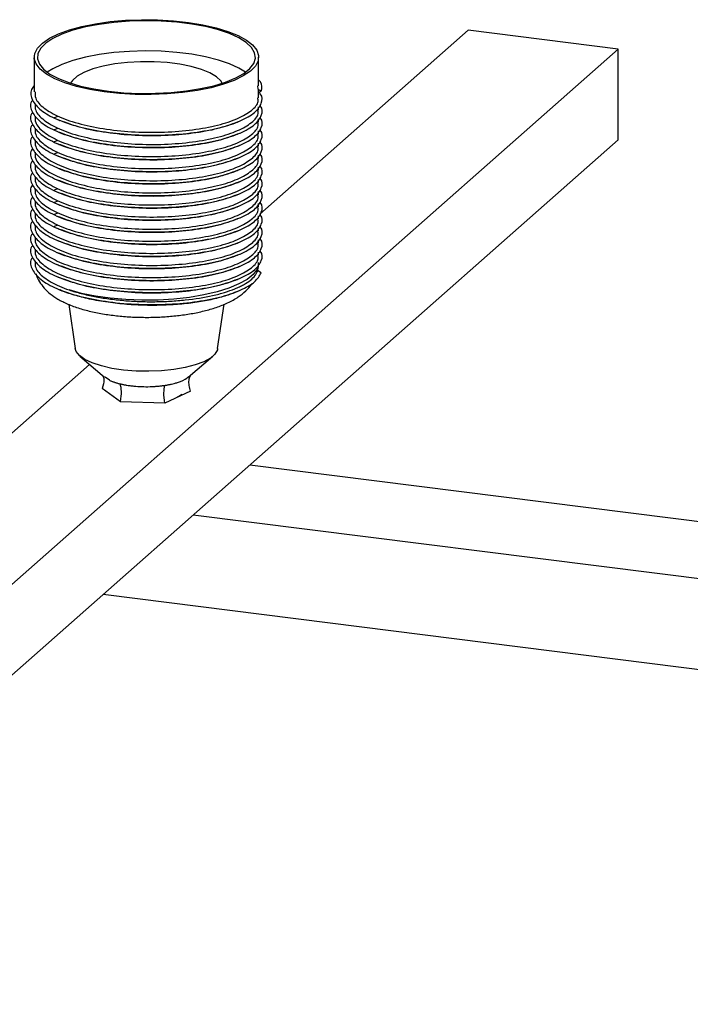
# Paper-space layout '_Dimétrica' of a CAD drawing. Header units: millimetres. Extents: x -765 to 361, y -211 to 167.
# Tile 6 of 9: x -160 to -55, y -57 to 97. Entities that reach past the tile are written whole.
import ezdxf

# ---------------------------------------------------------------- set-up
doc = ezdxf.new("R2010")
doc.units = ezdxf.units.MM

psp = doc.layouts.new('_Dimétrica')

# ---------------------------------------------------------------- linework, layer by layer
at = {"color": 7, "linetype": 'Continuous', "lineweight": 25}
for p, q in [((-122.63, 66.27), (-90.13, 94.93)), ((-66.75, 91.98), (-90.13, 94.93)), ((-314.24, -126.28), (-66.75, 91.98)), ((-157.81, 90.75), (-157.81, 85.33)), ((-122.81, 86.27), (-122.81, 90.75)), ((-66.75, 77.84), (-66.75, 91.98)), ((-122.9, 85.73), (-122.95, 86.27)), ((-122.9, 85.73), (-122.9, 85.18)), ((-122.9, 85.73), (-122.4, 85.44)), ((-122.4, 85.44), (-122.9, 85.18)), ((-122.81, 84.39), (-122.81, 85.22)), ((-122.81, 82.5), (-122.81, 83)), ((-154.12, 81.51), (-154.68, 81.3)), ((-122.81, 80.62), (-122.81, 81.11)), ((-154.12, 79.63), (-154.68, 79.42)), ((-122.81, 78.73), (-122.81, 79.23)), ((-314.24, -140.42), (-66.75, 77.84)), ((-154.12, 77.74), (-154.68, 77.53)), ((-122.81, 76.85), (-122.81, 77.34)), ((-154.12, 75.86), (-154.68, 75.64)), ((-122.81, 74.96), (-122.81, 75.45)), ((-122.81, 73.08), (-122.81, 73.57)), ((-122.81, 71.19), (-122.81, 71.68)), ((-154.12, 70.2), (-154.68, 69.99)), ((-122.81, 69.3), (-122.81, 69.8)), ((-154.12, 68.31), (-154.68, 68.1)), ((-122.81, 67.42), (-122.81, 67.91)), ((-154.12, 66.43), (-154.68, 66.22)), ((-122.81, 65.53), (-122.81, 66.03)), ((-154.12, 64.54), (-154.68, 64.33)), ((-122.81, 63.65), (-122.81, 64.14)), ((-122.81, 61.76), (-122.81, 62.25)), ((-122.81, 59.88), (-122.81, 60.37)), ((-122.4, 57.15), (-122.96, 57.47)), ((-152.43, 52.21), (-151.43, 45.31)), ((-129.2, 45.31), (-128.19, 52.23)), ((-150.67, 44.14), (-146.83, 40.87)), ((-133.8, 40.87), (-129.95, 44.14)), ((-246.37, -42.86), (-149.17, 42.86)), ((-146.07, 40.39), (-146.74, 40.88)), ((-133.99, 40.72), (-133.86, 40.87)), ((-144.36, 37.02), (-147.21, 39.12)), ((-133.42, 38.66), (-137.46, 36.79)), ((-137.46, 36.79), (-144.36, 37.02)), ((142.39, -6.41), (-124.2, 27.17)), ((133.55, -14.21), (-133.04, 19.38)), ((119.52, -26.58), (-147.07, 7))]:
    psp.add_line(p, q, dxfattribs=at)
at = {"color": 7, "linetype": 'Continuous', "lineweight": 25, "flags": 128}
for points in [[(-122.9, 90.16), (-123.32, 89.34), (-124.1, 88.55), (-125.2, 87.81), (-126.6, 87.12), (-128.29, 86.51), (-130.23, 85.98), (-132.36, 85.55), (-134.66, 85.22), (-137.08, 85.01), (-139.56, 84.92), (-142.05, 84.94), (-144.51, 85.08), (-146.89, 85.34), (-149.13, 85.71), (-151.19, 86.18), (-153.03, 86.74), (-154.61, 87.38), (-155.9, 88.1), (-156.88, 88.86), (-157.51, 89.67), (-157.8, 90.49), (-157.73, 91.33), (-157.3, 92.15), (-156.53, 92.94), (-155.43, 93.68), (-154.02, 94.37), (-152.33, 94.99), (-150.4, 95.51), (-148.26, 95.94), (-145.96, 96.27), (-143.55, 96.48), (-141.07, 96.57), (-138.57, 96.55), (-136.11, 96.41), (-133.74, 96.15), (-131.49, 95.78), (-129.43, 95.31), (-127.59, 94.75), (-126.01, 94.11), (-124.72, 93.4), (-123.75, 92.63), (-123.11, 91.82), (-122.83, 91), (-122.9, 90.16)], [(-157.23, 91.31), (-157.29, 90.48), (-157, 89.66), (-156.35, 88.86), (-155.35, 88.1), (-154.04, 87.4), (-152.43, 86.77), (-150.57, 86.23), (-148.49, 85.78), (-146.23, 85.43), (-143.84, 85.2), (-141.39, 85.09), (-138.9, 85.1), (-136.45, 85.23), (-134.08, 85.47), (-131.85, 85.83), (-129.79, 86.29), (-127.96, 86.85), (-126.39, 87.49), (-125.12, 88.2), (-124.17, 88.97), (-123.57, 89.77), (-123.32, 90.59), (-123.43, 91.42), (-123.91, 92.23), (-124.73, 93.01), (-125.89, 93.75), (-127.35, 94.41), (-129.09, 95), (-131.07, 95.5), (-133.25, 95.9), (-135.58, 96.19), (-138, 96.36), (-140.48, 96.41), (-142.95, 96.34), (-145.37, 96.16), (-147.68, 95.85), (-149.83, 95.44), (-151.78, 94.93), (-153.49, 94.33), (-154.91, 93.65), (-156.02, 92.91), (-156.8, 92.12), (-157.23, 91.31)], [(-124.85, 88.39), (-125.89, 89.03), (-127.35, 89.7), (-129.09, 90.29), (-131.07, 90.79), (-133.25, 91.19), (-135.58, 91.47), (-138, 91.65), (-140.48, 91.7), (-142.95, 91.63), (-145.37, 91.44), (-147.68, 91.14), (-149.83, 90.73), (-151.78, 90.21), (-153.49, 89.61), (-154.91, 88.94), (-155.77, 88.39)], [(-128.47, 86.68), (-128.68, 87.02), (-129.37, 87.68), (-130.4, 88.28), (-131.72, 88.82), (-133.31, 89.28), (-135.11, 89.64), (-137.06, 89.88), (-139.12, 90.01), (-141.21, 90.02), (-143.27, 89.91), (-145.25, 89.68), (-147.07, 89.34), (-148.69, 88.89), (-150.06, 88.37), (-151.12, 87.77), (-151.86, 87.11), (-152.15, 86.68)], [(-129.2, 45.31), (-129.24, 45.12), (-129.62, 44.47), (-130.34, 43.85), (-131.38, 43.28), (-132.7, 42.78), (-134.28, 42.38), (-136.04, 42.07), (-137.94, 41.87), (-139.92, 41.78), (-141.92, 41.82), (-143.86, 41.97), (-145.68, 42.24), (-147.34, 42.61), (-148.76, 43.08), (-149.92, 43.62), (-150.77, 44.22), (-151.28, 44.86), (-151.43, 45.31)], [(-135.48, 37.79), (-135.14, 37.98), (-134.8, 38.23)]]:
    psp.add_lwpolyline(points, dxfattribs=at)
at = {"color": 8, "linetype": 'Continuous', "lineweight": 25, "flags": 128}
psp.add_lwpolyline([(-122.86, 58.27), (-123.06, 57.71), (-123.66, 56.89), (-124.61, 56.11), (-125.88, 55.39), (-127.45, 54.73), (-129.29, 54.16), (-131.36, 53.68), (-133.61, 53.3), (-136.01, 53.04), (-138.49, 52.89), (-141.01, 52.86), (-143.51, 52.95), (-145.95, 53.17), (-148.27, 53.49), (-150.43, 53.93), (-152.37, 54.46)], dxfattribs=at)
at = {"color": 7, "linetype": 'Continuous', "lineweight": 25}
for points, knots in [([(-157.81, 86.3), (-157.97, 86.1), (-158.53, 85.36), (-158.23, 84.03), (-156.92, 82.44), (-154.4, 81.01), (-150.94, 79.85), (-146.75, 79.02), (-142.12, 78.58), (-137.37, 78.55), (-132.82, 78.93), (-128.79, 79.68), (-125.53, 80.76), (-123.26, 82.08), (-122.27, 83.54), (-122.13, 84.64), (-122.68, 85.18), (-122.76, 85.25)], [0, 0, 0, 0, 0.028255, 0.102023, 0.176297, 0.24964, 0.324017, 0.397502, 0.471573, 0.545644, 0.619129, 0.693506, 0.766848, 0.841123, 0.914891, 0.988658, 1, 1, 1, 1]), ([(-122.4, 85.44), (-122.28, 85.94), (-122.14, 86.54), (-122.72, 87.1), (-122.81, 87.2)], [0, 0, 0, 0, 0.8366, 1, 1, 1, 1]), ([(-157.67, 85.33), (-157.68, 85), (-157.71, 84.13), (-156.41, 82.78), (-154.01, 81.39), (-150.64, 80.25), (-146.57, 79.45), (-142.07, 79.02), (-137.45, 78.99), (-133.02, 79.36), (-129.11, 80.09), (-125.92, 81.14), (-123.8, 82.41), (-122.78, 83.54), (-122.92, 84.2), (-122.95, 84.39)], [0, 0, 0, 0, 0.051588, 0.135359, 0.21808, 0.301966, 0.384847, 0.468388, 0.55193, 0.634811, 0.718697, 0.801418, 0.885189, 0.968388, 1, 1, 1, 1]), ([(-158.07, 84.03), (-158.12, 83.96), (-158.56, 83.35), (-158.21, 82.14), (-156.93, 80.55), (-154.4, 79.13), (-150.94, 77.96), (-146.75, 77.14), (-142.12, 76.69), (-137.37, 76.66), (-132.82, 77.05), (-128.79, 77.8), (-125.53, 78.88), (-123.26, 80.19), (-122.28, 81.65), (-122.11, 82.71), (-122.6, 83.21), (-122.63, 83.24)], [0, 0, 0, 0, 0.0109833, 0.0865825, 0.1627012, 0.2378652, 0.3140887, 0.3893982, 0.4653082, 0.5412183, 0.6165278, 0.6927513, 0.7679153, 0.844034, 0.9196332, 0.9952324, 1, 1, 1, 1]), ([(-157.67, 83.45), (-157.68, 83.12), (-157.71, 82.25), (-156.41, 80.89), (-154.01, 79.5), (-150.64, 78.37), (-146.57, 77.56), (-142.07, 77.13), (-137.45, 77.1), (-133.02, 77.47), (-129.11, 78.2), (-125.92, 79.25), (-123.8, 80.52), (-122.78, 81.65), (-122.92, 82.32), (-122.95, 82.5)], [0, 0, 0, 0, 0.051588, 0.135359, 0.21808, 0.301966, 0.384847, 0.468388, 0.55193, 0.634811, 0.718697, 0.801418, 0.885189, 0.968388, 1, 1, 1, 1]), ([(-158.07, 82.15), (-158.12, 82.07), (-158.56, 81.46), (-158.21, 80.25), (-156.93, 78.67), (-154.4, 77.24), (-150.94, 76.08), (-146.75, 75.25), (-142.12, 74.81), (-137.37, 74.78), (-132.82, 75.16), (-128.79, 75.91), (-125.53, 76.99), (-123.26, 78.31), (-122.28, 79.76), (-122.11, 80.82), (-122.6, 81.32), (-122.63, 81.35)], [0, 0, 0, 0, 0.0109833, 0.0865825, 0.1627012, 0.2378652, 0.3140887, 0.3893982, 0.4653082, 0.5412183, 0.6165278, 0.6927513, 0.7679153, 0.844034, 0.9196332, 0.9952324, 1, 1, 1, 1]), ([(-157.67, 81.56), (-157.68, 81.23), (-157.71, 80.36), (-156.41, 79), (-154.01, 77.62), (-150.64, 76.48), (-146.57, 75.68), (-142.07, 75.25), (-137.45, 75.22), (-133.02, 75.59), (-129.11, 76.32), (-125.92, 77.36), (-123.8, 78.64), (-122.78, 79.77), (-122.92, 80.43), (-122.95, 80.62)], [0, 0, 0, 0, 0.051588, 0.135359, 0.21808, 0.301966, 0.384847, 0.468388, 0.55193, 0.634811, 0.718697, 0.801418, 0.885189, 0.968388, 1, 1, 1, 1]), ([(-158.07, 80.26), (-158.12, 80.18), (-158.56, 79.58), (-158.21, 78.37), (-156.93, 76.78), (-154.4, 75.35), (-150.94, 74.19), (-146.75, 73.36), (-142.12, 72.92), (-137.37, 72.89), (-132.82, 73.27), (-128.79, 74.03), (-125.53, 75.11), (-123.26, 76.42), (-122.28, 77.88), (-122.11, 78.94), (-122.6, 79.44), (-122.63, 79.47)], [0, 0, 0, 0, 0.0109833, 0.0865825, 0.1627012, 0.2378652, 0.3140887, 0.3893982, 0.4653082, 0.5412183, 0.6165278, 0.6927513, 0.7679153, 0.844034, 0.9196332, 0.9952324, 1, 1, 1, 1]), ([(-154.2, 81.04), (-154.11, 81), (-153.98, 80.94), (-153.84, 80.88), (-153.8, 80.86)], [0, 0, 0, 0, 0.6809641, 1, 1, 1, 1]), ([(-126.17, 80.6), (-127.13, 80.25), (-129.09, 79.53), (-133.04, 78.81), (-137.46, 78.44), (-142.08, 78.47), (-146.56, 78.91), (-150.67, 79.7), (-152.76, 80.48), (-153.8, 80.87)], [0, 0, 0, 0, 0.140132, 0.284755, 0.427643, 0.571671, 0.715699, 0.858588, 1, 1, 1, 1]), ([(-126.17, 80.6), (-126.13, 80.62), (-125.99, 80.68), (-125.86, 80.73), (-125.77, 80.77)], [0, 0, 0, 0, 0.315945, 1, 1, 1, 1]), ([(-158.07, 78.38), (-158.12, 78.3), (-158.56, 77.69), (-158.21, 76.48), (-156.93, 74.89), (-154.4, 73.47), (-150.94, 72.3), (-146.75, 71.48), (-142.12, 71.04), (-137.37, 71.01), (-132.82, 71.39), (-128.79, 72.14), (-125.53, 73.22), (-123.26, 74.54), (-122.28, 75.99), (-122.11, 77.05), (-122.6, 77.55), (-122.63, 77.58)], [0, 0, 0, 0, 0.0109833, 0.0865825, 0.1627012, 0.2378652, 0.3140887, 0.3893982, 0.4653082, 0.5412183, 0.6165278, 0.6927513, 0.7679153, 0.844034, 0.9196332, 0.9952324, 1, 1, 1, 1]), ([(-157.67, 79.68), (-157.68, 79.34), (-157.71, 78.47), (-156.41, 77.12), (-154.01, 75.73), (-150.64, 74.6), (-146.57, 73.79), (-142.07, 73.36), (-137.45, 73.33), (-133.02, 73.7), (-129.11, 74.43), (-125.92, 75.48), (-123.8, 76.75), (-122.78, 77.88), (-122.92, 78.55), (-122.95, 78.73)], [0, 0, 0, 0, 0.051588, 0.135359, 0.21808, 0.301966, 0.384847, 0.468388, 0.55193, 0.634811, 0.718697, 0.801418, 0.885189, 0.968388, 1, 1, 1, 1]), ([(-154.2, 79.15), (-154.11, 79.11), (-153.98, 79.05), (-153.84, 79), (-153.8, 78.98)], [0, 0, 0, 0, 0.680964, 1, 1, 1, 1]), ([(-126.17, 78.72), (-127.13, 78.36), (-129.09, 77.64), (-133.04, 76.93), (-137.46, 76.56), (-142.08, 76.59), (-146.56, 77.02), (-150.67, 77.81), (-152.76, 78.59), (-153.8, 78.98)], [0, 0, 0, 0, 0.140132, 0.284755, 0.427643, 0.571671, 0.715699, 0.858588, 1, 1, 1, 1]), ([(-126.17, 78.71), (-126.13, 78.73), (-125.99, 78.79), (-125.86, 78.85), (-125.77, 78.89)], [0, 0, 0, 0, 0.315945, 1, 1, 1, 1]), ([(-157.67, 77.79), (-157.68, 77.46), (-157.71, 76.59), (-156.41, 75.23), (-154.01, 73.85), (-150.64, 72.71), (-146.57, 71.91), (-142.07, 71.48), (-137.45, 71.45), (-133.02, 71.81), (-129.11, 72.54), (-125.92, 73.59), (-123.8, 74.87), (-122.78, 76), (-122.92, 76.66), (-122.95, 76.84)], [0, 0, 0, 0, 0.051588, 0.135359, 0.21808, 0.301966, 0.384847, 0.468388, 0.55193, 0.634811, 0.718697, 0.801418, 0.885189, 0.968388, 1, 1, 1, 1]), ([(-154.2, 77.27), (-154.11, 77.23), (-153.98, 77.17), (-153.84, 77.11), (-153.8, 77.09)], [0, 0, 0, 0, 0.680964, 1, 1, 1, 1]), ([(-126.17, 76.83), (-127.13, 76.48), (-129.09, 75.75), (-133.04, 75.04), (-137.46, 74.67), (-142.08, 74.7), (-146.56, 75.14), (-150.67, 75.92), (-152.76, 76.71), (-153.8, 77.1)], [0, 0, 0, 0, 0.140132, 0.284755, 0.427643, 0.571671, 0.715699, 0.858588, 1, 1, 1, 1]), ([(-126.17, 76.83), (-126.13, 76.85), (-125.99, 76.9), (-125.86, 76.96), (-125.77, 77)], [0, 0, 0, 0, 0.315945, 1, 1, 1, 1]), ([(-158.07, 76.49), (-158.12, 76.41), (-158.56, 75.8), (-158.21, 74.6), (-156.93, 73.01), (-154.4, 71.58), (-150.94, 70.42), (-146.75, 69.59), (-142.12, 69.15), (-137.37, 69.12), (-132.82, 69.5), (-128.79, 70.25), (-125.53, 71.33), (-123.26, 72.65), (-122.28, 74.11), (-122.11, 75.16), (-122.6, 75.67), (-122.63, 75.7)], [0, 0, 0, 0, 0.0109833, 0.0865825, 0.1627012, 0.2378652, 0.3140887, 0.3893982, 0.4653082, 0.5412183, 0.6165278, 0.6927513, 0.7679153, 0.844034, 0.9196332, 0.9952324, 1, 1, 1, 1]), ([(-157.67, 75.91), (-157.68, 75.57), (-157.71, 74.7), (-156.41, 73.35), (-154.01, 71.96), (-150.64, 70.83), (-146.57, 70.02), (-142.07, 69.59), (-137.45, 69.56), (-133.02, 69.93), (-129.11, 70.66), (-125.92, 71.71), (-123.8, 72.98), (-122.78, 74.11), (-122.92, 74.78), (-122.95, 74.96)], [0, 0, 0, 0, 0.051588, 0.135359, 0.21808, 0.301966, 0.384847, 0.468388, 0.55193, 0.634811, 0.718697, 0.801418, 0.885189, 0.968388, 1, 1, 1, 1]), ([(-154.2, 75.38), (-154.11, 75.34), (-153.98, 75.28), (-153.84, 75.22), (-153.8, 75.21)], [0, 0, 0, 0, 0.680964, 1, 1, 1, 1]), ([(-126.17, 74.95), (-127.13, 74.59), (-129.09, 73.87), (-133.04, 73.16), (-137.46, 72.79), (-142.08, 72.82), (-146.56, 73.25), (-150.67, 74.04), (-152.76, 74.82), (-153.8, 75.21)], [0, 0, 0, 0, 0.140132, 0.284755, 0.427643, 0.571671, 0.715699, 0.858588, 1, 1, 1, 1]), ([(-158.07, 74.61), (-158.12, 74.53), (-158.56, 73.92), (-158.21, 72.71), (-156.93, 71.12), (-154.4, 69.7), (-150.94, 68.53), (-146.75, 67.71), (-142.12, 67.27), (-137.37, 67.24), (-132.82, 67.62), (-128.79, 68.37), (-125.53, 69.45), (-123.26, 70.77), (-122.28, 72.22), (-122.11, 73.28), (-122.6, 73.78), (-122.63, 73.81)], [0, 0, 0, 0, 0.0109833, 0.0865825, 0.1627012, 0.2378652, 0.3140887, 0.3893982, 0.4653082, 0.5412183, 0.6165278, 0.6927513, 0.7679153, 0.844034, 0.9196332, 0.9952324, 1, 1, 1, 1]), ([(-157.67, 74.02), (-157.68, 73.69), (-157.71, 72.82), (-156.41, 71.46), (-154.01, 70.07), (-150.64, 68.94), (-146.57, 68.14), (-142.07, 67.7), (-137.45, 67.67), (-133.02, 68.04), (-129.11, 68.77), (-125.92, 69.82), (-123.8, 71.1), (-122.78, 72.23), (-122.92, 72.89), (-122.95, 73.07)], [0, 0, 0, 0, 0.051588, 0.135359, 0.21808, 0.301966, 0.384847, 0.468388, 0.55193, 0.634811, 0.718697, 0.801418, 0.885189, 0.968388, 1, 1, 1, 1]), ([(-126.17, 74.94), (-126.13, 74.96), (-125.99, 75.02), (-125.86, 75.08), (-125.77, 75.12)], [0, 0, 0, 0, 0.315945, 1, 1, 1, 1]), ([(-158.07, 72.72), (-158.12, 72.64), (-158.56, 72.03), (-158.21, 70.83), (-156.93, 69.24), (-154.4, 67.81), (-150.94, 66.65), (-146.75, 65.82), (-142.12, 65.38), (-137.37, 65.35), (-132.82, 65.73), (-128.79, 66.48), (-125.53, 67.56), (-123.26, 68.88), (-122.28, 70.34), (-122.11, 71.39), (-122.6, 71.89), (-122.63, 71.92)], [0, 0, 0, 0, 0.0109833, 0.0865825, 0.1627012, 0.2378652, 0.3140887, 0.3893982, 0.4653082, 0.5412183, 0.6165278, 0.6927513, 0.7679153, 0.844034, 0.9196332, 0.9952324, 1, 1, 1, 1]), ([(-157.67, 72.13), (-157.68, 71.8), (-157.71, 70.93), (-156.41, 69.58), (-154.01, 68.19), (-150.64, 67.06), (-146.57, 66.25), (-142.07, 65.82), (-137.45, 65.79), (-133.02, 66.16), (-129.11, 66.89), (-125.92, 67.94), (-123.8, 69.21), (-122.78, 70.34), (-122.92, 71.01), (-122.95, 71.19)], [0, 0, 0, 0, 0.051588, 0.135359, 0.21808, 0.301966, 0.384847, 0.468388, 0.55193, 0.634811, 0.718697, 0.801418, 0.885189, 0.968388, 1, 1, 1, 1]), ([(-154.2, 73.49), (-154.11, 73.46), (-153.98, 73.4), (-153.84, 73.34), (-153.8, 73.32)], [0, 0, 0, 0, 0.680964, 1, 1, 1, 1]), ([(-126.17, 73.06), (-127.13, 72.71), (-129.09, 71.98), (-133.04, 71.27), (-137.46, 70.9), (-142.08, 70.93), (-146.56, 71.37), (-150.67, 72.15), (-152.76, 72.94), (-153.8, 73.33)], [0, 0, 0, 0, 0.140132, 0.284755, 0.427643, 0.571671, 0.715699, 0.858588, 1, 1, 1, 1]), ([(-126.17, 73.06), (-126.13, 73.07), (-125.99, 73.13), (-125.86, 73.19), (-125.77, 73.23)], [0, 0, 0, 0, 0.315945, 1, 1, 1, 1]), ([(-158.07, 70.83), (-158.12, 70.76), (-158.56, 70.15), (-158.21, 68.94), (-156.93, 67.35), (-154.4, 65.93), (-150.94, 64.76), (-146.75, 63.94), (-142.12, 63.49), (-137.37, 63.46), (-132.82, 63.85), (-128.79, 64.6), (-125.53, 65.68), (-123.26, 66.99), (-122.28, 68.45), (-122.11, 69.51), (-122.6, 70.01), (-122.63, 70.04)], [0, 0, 0, 0, 0.0109833, 0.0865825, 0.1627012, 0.2378652, 0.3140887, 0.3893982, 0.4653082, 0.5412183, 0.6165278, 0.6927513, 0.7679153, 0.844034, 0.9196332, 0.9952324, 1, 1, 1, 1]), ([(-154.2, 71.61), (-154.11, 71.57), (-153.98, 71.51), (-153.84, 71.45), (-153.8, 71.44)], [0, 0, 0, 0, 0.680964, 1, 1, 1, 1]), ([(-126.17, 71.18), (-127.13, 70.82), (-129.09, 70.1), (-133.04, 69.39), (-137.46, 69.01), (-142.08, 69.05), (-146.56, 69.48), (-150.67, 70.27), (-152.76, 71.05), (-153.8, 71.44)], [0, 0, 0, 0, 0.140132, 0.284755, 0.427643, 0.571671, 0.715699, 0.858588, 1, 1, 1, 1]), ([(-126.17, 71.17), (-126.13, 71.19), (-125.99, 71.25), (-125.86, 71.3), (-125.77, 71.34)], [0, 0, 0, 0, 0.315945, 1, 1, 1, 1]), ([(-157.67, 70.25), (-157.68, 69.92), (-157.71, 69.05), (-156.41, 67.69), (-154.01, 66.3), (-150.64, 65.17), (-146.57, 64.36), (-142.07, 63.93), (-137.45, 63.9), (-133.02, 64.27), (-129.11, 65), (-125.92, 66.05), (-123.8, 67.33), (-122.78, 68.46), (-122.92, 69.12), (-122.95, 69.3)], [0, 0, 0, 0, 0.051588, 0.135359, 0.21808, 0.301966, 0.384847, 0.468388, 0.55193, 0.634811, 0.718697, 0.801418, 0.885189, 0.968388, 1, 1, 1, 1]), ([(-154.2, 69.72), (-154.11, 69.68), (-153.98, 69.63), (-153.84, 69.57), (-153.8, 69.55)], [0, 0, 0, 0, 0.680964, 1, 1, 1, 1]), ([(-126.17, 69.29), (-127.13, 68.93), (-129.09, 68.21), (-133.04, 67.5), (-137.46, 67.13), (-142.08, 67.16), (-146.56, 67.6), (-150.67, 68.38), (-152.76, 69.17), (-153.8, 69.56)], [0, 0, 0, 0, 0.140132, 0.284755, 0.427643, 0.571671, 0.715699, 0.858588, 1, 1, 1, 1]), ([(-126.17, 69.29), (-126.13, 69.3), (-125.99, 69.36), (-125.86, 69.42), (-125.77, 69.46)], [0, 0, 0, 0, 0.315945, 1, 1, 1, 1]), ([(-158.07, 68.95), (-158.12, 68.87), (-158.56, 68.26), (-158.21, 67.06), (-156.93, 65.47), (-154.4, 64.04), (-150.94, 62.88), (-146.75, 62.05), (-142.12, 61.61), (-137.37, 61.58), (-132.82, 61.96), (-128.79, 62.71), (-125.53, 63.79), (-123.26, 65.11), (-122.28, 66.56), (-122.11, 67.62), (-122.6, 68.12), (-122.63, 68.15)], [0, 0, 0, 0, 0.0109833, 0.0865825, 0.1627012, 0.2378652, 0.3140887, 0.3893982, 0.4653082, 0.5412183, 0.6165278, 0.6927513, 0.7679153, 0.844034, 0.9196332, 0.9952324, 1, 1, 1, 1]), ([(-157.67, 68.36), (-157.68, 68.03), (-157.71, 67.16), (-156.41, 65.8), (-154.01, 64.42), (-150.64, 63.28), (-146.57, 62.48), (-142.07, 62.05), (-137.45, 62.02), (-133.02, 62.39), (-129.11, 63.12), (-125.92, 64.16), (-123.8, 65.44), (-122.78, 66.57), (-122.92, 67.23), (-122.95, 67.42)], [0, 0, 0, 0, 0.051588, 0.135359, 0.21808, 0.301966, 0.384847, 0.468388, 0.55193, 0.634811, 0.718697, 0.801418, 0.885189, 0.968388, 1, 1, 1, 1]), ([(-154.2, 67.84), (-154.11, 67.8), (-153.98, 67.74), (-153.84, 67.68), (-153.8, 67.66)], [0, 0, 0, 0, 0.680964, 1, 1, 1, 1]), ([(-126.17, 67.4), (-127.13, 67.05), (-129.09, 66.33), (-133.04, 65.62), (-137.46, 65.24), (-142.08, 65.27), (-146.56, 65.71), (-150.67, 66.5), (-152.76, 67.28), (-153.8, 67.67)], [0, 0, 0, 0, 0.140132, 0.284755, 0.427643, 0.571671, 0.715699, 0.858588, 1, 1, 1, 1]), ([(-126.17, 67.4), (-126.13, 67.42), (-125.99, 67.48), (-125.86, 67.53), (-125.77, 67.57)], [0, 0, 0, 0, 0.315945, 1, 1, 1, 1]), ([(-158.07, 67.06), (-158.12, 66.99), (-158.56, 66.38), (-158.21, 65.17), (-156.93, 63.58), (-154.4, 62.15), (-150.94, 60.99), (-146.75, 60.16), (-142.12, 59.72), (-137.37, 59.69), (-132.82, 60.07), (-128.79, 60.83), (-125.53, 61.91), (-123.26, 63.22), (-122.28, 64.68), (-122.11, 65.74), (-122.6, 66.24), (-122.63, 66.27)], [0, 0, 0, 0, 0.0109833, 0.0865825, 0.1627012, 0.2378652, 0.3140887, 0.3893982, 0.4653082, 0.5412183, 0.6165278, 0.6927513, 0.7679153, 0.844034, 0.9196332, 0.9952324, 1, 1, 1, 1]), ([(-157.67, 66.48), (-157.68, 66.15), (-157.71, 65.28), (-156.41, 63.92), (-154.01, 62.53), (-150.64, 61.4), (-146.57, 60.59), (-142.07, 60.16), (-137.45, 60.13), (-133.02, 60.5), (-129.11, 61.23), (-125.92, 62.28), (-123.8, 63.55), (-122.78, 64.68), (-122.92, 65.35), (-122.95, 65.53)], [0, 0, 0, 0, 0.051588, 0.135359, 0.21808, 0.301966, 0.384847, 0.468388, 0.55193, 0.634811, 0.718697, 0.801418, 0.885189, 0.968388, 1, 1, 1, 1]), ([(-158.07, 65.18), (-158.12, 65.1), (-158.56, 64.49), (-158.21, 63.28), (-156.93, 61.69), (-154.4, 60.27), (-150.94, 59.11), (-146.75, 58.28), (-142.12, 57.84), (-137.37, 57.81), (-132.82, 58.19), (-128.79, 58.94), (-125.53, 60.02), (-123.26, 61.34), (-122.28, 62.79), (-122.11, 63.85), (-122.6, 64.35), (-122.63, 64.38)], [0, 0, 0, 0, 0.0109833, 0.0865825, 0.1627012, 0.2378652, 0.3140887, 0.3893982, 0.4653082, 0.5412183, 0.6165278, 0.6927513, 0.7679153, 0.844034, 0.9196332, 0.9952324, 1, 1, 1, 1]), ([(-157.67, 64.59), (-157.68, 64.26), (-157.71, 63.39), (-156.41, 62.03), (-154.01, 60.65), (-150.64, 59.51), (-146.57, 58.71), (-142.07, 58.28), (-137.45, 58.25), (-133.02, 58.62), (-129.11, 59.34), (-125.92, 60.39), (-123.8, 61.67), (-122.78, 62.8), (-122.92, 63.46), (-122.95, 63.65)], [0, 0, 0, 0, 0.051588, 0.135359, 0.21808, 0.301966, 0.384847, 0.468388, 0.55193, 0.634811, 0.718697, 0.801418, 0.885189, 0.968388, 1, 1, 1, 1]), ([(-154.2, 65.95), (-154.11, 65.91), (-153.98, 65.85), (-153.84, 65.8), (-153.8, 65.78)], [0, 0, 0, 0, 0.680964, 1, 1, 1, 1]), ([(-126.17, 65.52), (-127.13, 65.16), (-129.09, 64.44), (-133.04, 63.73), (-137.46, 63.36), (-142.08, 63.39), (-146.56, 63.83), (-150.67, 64.61), (-152.76, 65.39), (-153.8, 65.78)], [0, 0, 0, 0, 0.140132, 0.284755, 0.427643, 0.571671, 0.715699, 0.858588, 1, 1, 1, 1]), ([(-126.17, 65.51), (-126.13, 65.53), (-125.99, 65.59), (-125.86, 65.65), (-125.77, 65.69)], [0, 0, 0, 0, 0.315945, 1, 1, 1, 1]), ([(-158.07, 63.29), (-158.12, 63.21), (-158.56, 62.6), (-158.21, 61.4), (-156.93, 59.81), (-154.4, 58.38), (-150.94, 57.22), (-146.75, 56.39), (-142.12, 55.95), (-137.37, 55.92), (-132.82, 56.3), (-128.79, 57.06), (-125.53, 58.14), (-123.26, 59.45), (-122.28, 60.91), (-122.11, 61.97), (-122.6, 62.47), (-122.63, 62.5)], [0, 0, 0, 0, 0.0109833, 0.0865825, 0.1627012, 0.2378652, 0.3140887, 0.3893982, 0.4653082, 0.5412183, 0.6165278, 0.6927513, 0.7679153, 0.844034, 0.9196332, 0.9952324, 1, 1, 1, 1]), ([(-154.2, 64.07), (-154.11, 64.03), (-153.98, 63.97), (-153.84, 63.91), (-153.8, 63.89)], [0, 0, 0, 0, 0.680964, 1, 1, 1, 1]), ([(-126.17, 63.63), (-127.13, 63.28), (-129.09, 62.55), (-133.04, 61.84), (-137.46, 61.47), (-142.08, 61.5), (-146.56, 61.94), (-150.67, 62.72), (-152.76, 63.51), (-153.8, 63.9)], [0, 0, 0, 0, 0.140132, 0.284755, 0.427643, 0.571671, 0.715699, 0.858588, 1, 1, 1, 1]), ([(-126.17, 63.63), (-126.13, 63.65), (-125.99, 63.7), (-125.86, 63.76), (-125.77, 63.8)], [0, 0, 0, 0, 0.315945, 1, 1, 1, 1]), ([(-158.07, 61.41), (-158.12, 61.33), (-158.56, 60.72), (-158.21, 59.51), (-156.93, 57.92), (-154.4, 56.5), (-150.94, 55.33), (-146.75, 54.51), (-142.12, 54.07), (-137.37, 54.04), (-132.82, 54.42), (-128.79, 55.17), (-125.53, 56.25), (-123.26, 57.57), (-122.28, 59.02), (-122.11, 60.08), (-122.6, 60.58), (-122.63, 60.61)], [0, 0, 0, 0, 0.0109833, 0.0865825, 0.1627012, 0.2378652, 0.3140887, 0.3893982, 0.4653082, 0.5412183, 0.6165278, 0.6927513, 0.7679153, 0.844034, 0.9196332, 0.9952324, 1, 1, 1, 1]), ([(-157.67, 62.71), (-157.68, 62.37), (-157.71, 61.5), (-156.41, 60.15), (-154.01, 58.76), (-150.64, 57.63), (-146.57, 56.82), (-142.07, 56.39), (-137.45, 56.36), (-133.02, 56.73), (-129.11, 57.46), (-125.92, 58.51), (-123.8, 59.78), (-122.78, 60.91), (-122.92, 61.58), (-122.95, 61.76)], [0, 0, 0, 0, 0.051588, 0.135359, 0.21808, 0.301966, 0.384847, 0.468388, 0.55193, 0.634811, 0.718697, 0.801418, 0.885189, 0.968388, 1, 1, 1, 1]), ([(-154.2, 62.18), (-154.11, 62.14), (-153.98, 62.08), (-153.84, 62.03), (-153.8, 62.01)], [0, 0, 0, 0, 0.680964, 1, 1, 1, 1]), ([(-126.17, 61.75), (-127.13, 61.39), (-129.09, 60.67), (-133.04, 59.96), (-137.46, 59.59), (-142.08, 59.62), (-146.56, 60.05), (-150.67, 60.84), (-152.76, 61.62), (-153.8, 62.01)], [0, 0, 0, 0, 0.140132, 0.284755, 0.427643, 0.571671, 0.715699, 0.858588, 1, 1, 1, 1]), ([(-126.17, 61.74), (-126.13, 61.76), (-125.99, 61.82), (-125.86, 61.88), (-125.77, 61.92)], [0, 0, 0, 0, 0.315945, 1, 1, 1, 1]), ([(-157.67, 60.82), (-157.68, 60.49), (-157.71, 59.62), (-156.41, 58.26), (-154.01, 56.88), (-150.64, 55.74), (-146.57, 54.94), (-142.07, 54.51), (-137.45, 54.47), (-133.02, 54.84), (-129.11, 55.57), (-125.92, 56.62), (-123.8, 57.9), (-122.78, 59.03), (-122.92, 59.69), (-122.95, 59.87)], [0, 0, 0, 0, 0.051588, 0.135359, 0.21808, 0.301966, 0.384847, 0.468388, 0.55193, 0.634811, 0.718697, 0.801418, 0.885189, 0.968388, 1, 1, 1, 1]), ([(-154.2, 60.3), (-154.11, 60.26), (-153.98, 60.2), (-153.84, 60.14), (-153.8, 60.12)], [0, 0, 0, 0, 0.680964, 1, 1, 1, 1]), ([(-126.17, 59.86), (-127.13, 59.51), (-129.09, 58.78), (-133.04, 58.07), (-137.46, 57.7), (-142.08, 57.73), (-146.56, 58.17), (-150.67, 58.95), (-152.76, 59.74), (-153.8, 60.13)], [0, 0, 0, 0, 0.140132, 0.284755, 0.427643, 0.571671, 0.715699, 0.858588, 1, 1, 1, 1]), ([(-126.17, 59.86), (-126.13, 59.88), (-125.99, 59.93), (-125.86, 59.99), (-125.77, 60.03)], [0, 0, 0, 0, 0.315945, 1, 1, 1, 1]), ([(-158.07, 59.52), (-158.12, 59.44), (-158.56, 58.83), (-158.21, 57.63), (-156.93, 56.04), (-154.4, 54.61), (-150.94, 53.45), (-146.75, 52.62), (-142.12, 52.18), (-137.37, 52.15), (-132.82, 52.53), (-128.78, 53.28), (-125.54, 54.37), (-123.23, 55.68), (-122.68, 56.66), (-122.4, 57.15)], [0, 0, 0, 0, 0.011943, 0.094149, 0.17692, 0.258652, 0.341537, 0.423428, 0.505972, 0.588515, 0.670406, 0.753291, 0.835023, 0.917794, 1, 1, 1, 1]), ([(-157.67, 58.93), (-157.68, 58.6), (-157.71, 57.73), (-156.41, 56.38), (-154.45, 55.23), (-152.89, 54.65), (-152.37, 54.46)], [0, 0, 0, 0, 0.199925, 0.524576, 0.845154, 1, 1, 1, 1]), ([(-154.2, 58.41), (-154.11, 58.37), (-153.98, 58.31), (-153.84, 58.25), (-153.8, 58.24)], [0, 0, 0, 0, 0.680964, 1, 1, 1, 1]), ([(-123.01, 57.3), (-122.91, 57.66), (-122.79, 58.12), (-122.83, 58.59), (-122.84, 58.71)], [0, 0, 0, 0, 0.7635187, 1, 1, 1, 1]), ([(-157.54, 57.02), (-157.52, 56.96), (-157.43, 56.5), (-156.98, 55.71), (-156.26, 54.7), (-155.29, 53.81), (-154.08, 52.98), (-152.56, 52.22), (-150.76, 51.56), (-148.75, 51.03), (-146.63, 50.64), (-144.44, 50.36), (-142.19, 50.21), (-139.92, 50.17), (-137.66, 50.25), (-135.45, 50.44), (-133.31, 50.75), (-131.28, 51.17), (-129.37, 51.73), (-127.58, 52.43), (-126.05, 53.27), (-124.85, 54.24), (-124.12, 54.97), (-123.86, 55.43), (-123.82, 55.5)], [0, 0, 0, 0, 0.004755, 0.040946, 0.078155, 0.118351, 0.163781, 0.215895, 0.272098, 0.326869, 0.379886, 0.431742, 0.482929, 0.533791, 0.584595, 0.635535, 0.686851, 0.738882, 0.792124, 0.847348, 0.905627, 0.952268, 0.993072, 1, 1, 1, 1]), ([(-126.17, 57.98), (-127.13, 57.62), (-129.09, 56.9), (-133.04, 56.19), (-137.46, 55.82), (-142.08, 55.85), (-146.56, 56.28), (-150.67, 57.07), (-152.76, 57.85), (-153.8, 58.24)], [0, 0, 0, 0, 0.140132, 0.284755, 0.427643, 0.571671, 0.715699, 0.858588, 1, 1, 1, 1]), ([(-152.37, 54.46), (-152.08, 54.36), (-151.77, 54.26), (-151.14, 54.08), (-150.81, 53.99), (-149.82, 53.73), (-149.13, 53.57), (-147.7, 53.3), (-146.95, 53.18), (-145.8, 53.02), (-145.41, 52.97), (-144.62, 52.88), (-144.23, 52.85), (-143.04, 52.74), (-142.24, 52.69), (-140.62, 52.63), (-139.79, 52.62), (-138.17, 52.64), (-137.37, 52.66), (-135.79, 52.75), (-135.01, 52.82), (-132.71, 53.06), (-131.29, 53.29), (-129.65, 53.66), (-129.32, 53.74), (-128.7, 53.9), (-128.4, 53.99), (-127.53, 54.25), (-127, 54.44), (-126.25, 54.74), (-126.02, 54.85), (-125.57, 55.06), (-125.35, 55.17), (-124.75, 55.5), (-124.4, 55.73), (-123.8, 56.21), (-123.56, 56.45), (-123.27, 56.83), (-123.19, 56.96), (-123.05, 57.22), (-123, 57.34), (-122.96, 57.47)], [0, 0, 0, 0, 0.03125, 0.03125, 0.0625, 0.0625, 0.125, 0.125, 0.1875, 0.1875, 0.21875, 0.21875, 0.25, 0.25, 0.3125, 0.3125, 0.375, 0.375, 0.4375, 0.4375, 0.5, 0.5, 0.625, 0.625, 0.65625, 0.65625, 0.6875, 0.6875, 0.75, 0.75, 0.78125, 0.78125, 0.8125, 0.8125, 0.875, 0.875, 0.9375, 0.9375, 0.96875, 0.96875, 1, 1, 1, 1]), ([(-126.17, 57.97), (-126.13, 57.99), (-125.99, 58.05), (-125.86, 58.11), (-125.77, 58.14)], [0, 0, 0, 0, 0.315945, 1, 1, 1, 1]), ([(-154.2, 56.52), (-154.11, 56.48), (-153.98, 56.43), (-153.84, 56.37), (-153.8, 56.35)], [0, 0, 0, 0, 0.680964, 1, 1, 1, 1]), ([(-126.17, 56.09), (-127.13, 55.74), (-129.09, 55.01), (-133.04, 54.3), (-137.46, 53.93), (-142.08, 53.96), (-146.56, 54.4), (-150.67, 55.18), (-152.76, 55.97), (-153.8, 56.36)], [0, 0, 0, 0, 0.140132, 0.284755, 0.427643, 0.571671, 0.715699, 0.858588, 1, 1, 1, 1]), ([(-126.17, 56.09), (-126.13, 56.1), (-125.99, 56.16), (-125.86, 56.22), (-125.77, 56.26)], [0, 0, 0, 0, 0.315945, 1, 1, 1, 1]), ([(-154.2, 54.64), (-154.11, 54.6), (-153.93, 54.52), (-153.74, 54.44), (-153.65, 54.4)], [0, 0, 0, 0, 0.500006, 1, 1, 1, 1]), ([(-126.3, 54.15), (-126.63, 54.01), (-127.55, 53.64), (-129.34, 53.12), (-131.74, 52.62), (-134.38, 52.27), (-137.22, 52.07), (-140.12, 52.03), (-143.06, 52.16), (-146.03, 52.46), (-148.83, 52.93), (-151.34, 53.56), (-152.96, 54.08), (-153.65, 54.41), (-153.75, 54.46)], [0, 0, 0, 0, 0.052568, 0.143241, 0.233915, 0.327217, 0.417904, 0.511208, 0.602112, 0.695644, 0.798645, 0.88991, 0.983822, 1, 1, 1, 1]), ([(-126.32, 54.14), (-126.22, 54.18), (-126.04, 54.26), (-125.86, 54.33), (-125.77, 54.37)], [0, 0, 0, 0, 0.499994, 1, 1, 1, 1]), ([(-147.08, 41.08), (-147.03, 40.89), (-146.84, 40.23), (-147.05, 39.58), (-147.21, 39.12)], [0, 0, 0, 0, 0.29325, 1, 1, 1, 1]), ([(-146.07, 40.39), (-146.02, 40.37), (-145.92, 40.32), (-145.75, 40.25), (-145.58, 40.18), (-145.4, 40.12), (-145.22, 40.05), (-145.02, 39.99), (-144.82, 39.93), (-144.61, 39.88), (-144.47, 39.84), (-144.4, 39.82)], [0, 0, 0, 0, 0.111108, 0.222219, 0.333331, 0.444443, 0.555557, 0.666669, 0.777781, 0.888892, 1, 1, 1, 1]), ([(-137.43, 39.59), (-137.36, 39.6), (-137.21, 39.63), (-137, 39.66), (-136.79, 39.7), (-136.59, 39.74), (-136.31, 39.8), (-135.92, 39.9), (-135.62, 39.99), (-135.45, 40.04)], [0, 0, 0, 0, 0.099939, 0.199878, 0.299818, 0.399759, 0.499702, 0.712648, 1, 1, 1, 1]), ([(-133.42, 38.66), (-133.5, 38.97), (-133.66, 39.54), (-133.71, 40.4), (-133.53, 40.9), (-133.44, 41.15)], [0, 0, 0, 0, 0.3730551, 0.6896934, 1, 1, 1, 1]), ([(-144.4, 39.82), (-144.33, 39.81), (-144.2, 39.78), (-144, 39.74), (-143.79, 39.69), (-143.58, 39.66), (-143.29, 39.61), (-142.85, 39.54), (-142.47, 39.5), (-142.25, 39.48)], [0, 0, 0, 0, 0.099939, 0.199878, 0.299818, 0.399759, 0.499702, 0.712648, 1, 1, 1, 1]), ([(-139.75, 39.39), (-139.66, 39.4), (-139.48, 39.4), (-139.22, 39.41), (-138.95, 39.43), (-138.69, 39.45), (-138.44, 39.47), (-138.18, 39.5), (-137.93, 39.53), (-137.68, 39.56), (-137.51, 39.58), (-137.43, 39.59)], [0, 0, 0, 0, 0.111108, 0.222219, 0.333331, 0.444443, 0.555557, 0.666669, 0.777781, 0.888892, 1, 1, 1, 1])]:
    psp.add_open_spline(points, degree=3, knots=knots, dxfattribs=at)
for points in [[(-135.45, 40.04), (-134.85, 40.23), (-134.35, 40.47), (-133.99, 40.72)], [(-144.36, 37.02), (-144.12, 38.31), (-144.18, 39.13), (-144.4, 39.82)], [(-142.25, 39.48), (-141.44, 39.4), (-140.59, 39.37), (-139.75, 39.39)], [(-137.46, 36.79), (-137.63, 38.09), (-137.59, 38.91), (-137.43, 39.59)]]:
    psp.add_open_spline(points, degree=3, dxfattribs=at)

doc.saveas('drawing.dxf')
